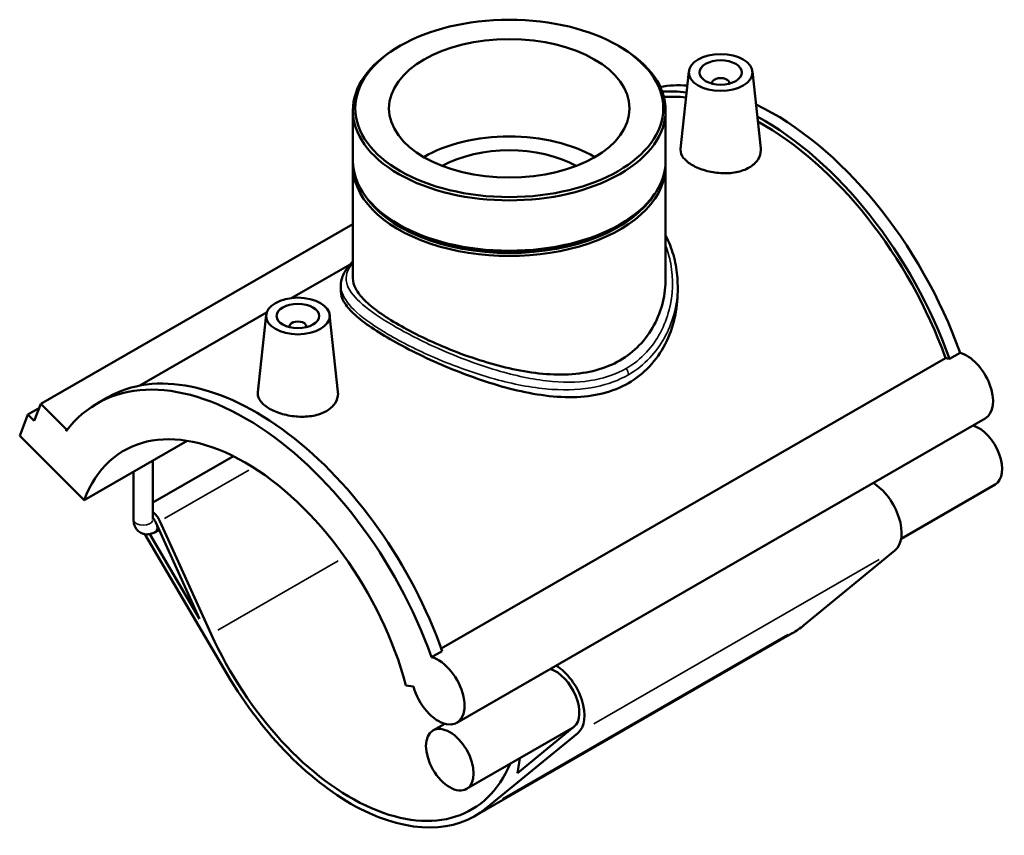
# Model space of a CAD drawing. Header units: inches. Extents: x -0.9 to 56.3, y -1.4 to 45.6.
# Tile 8 of 8: x 47.1 to 56.3, y 38 to 45.6. Entities that reach past the tile are written whole.
import ezdxf

# ---------------------------------------------------------------- set-up
doc = ezdxf.new("R2010")
doc.units = ezdxf.units.IN
doc.header["$MEASUREMENT"] = 0
doc.layers.add('Visible (ANSI)', color=7, linetype='Continuous', lineweight=50)
doc.layers.add('Visible Narrow (ANSI)', color=7, linetype='Continuous', lineweight=35)

msp = doc.modelspace()

# ---------------------------------------------------------------- linework, layer by layer
at = {"layer": 'Visible (ANSI)'}
for p, q in [((50.6701, 45.3568), (50.6542, 45.3476)), ((52.6967, 45.3568), (52.7125, 45.3476)), ((53.3488, 45.1208), (53.2719, 44.4035)), ((53.9382, 45.1208), (54.0148, 44.4061)), ((53.5647, 45.0137), (53.5647, 45.0064)), ((53.7222, 45.0137), (53.7222, 45.0064)), ((50.2335, 44.7595), (50.2335, 44.2924)), ((53.1332, 44.7595), (53.1332, 44.2924)), ((50.2335, 44.2441), (50.2335, 43.2028)), ((53.1332, 44.2441), (53.1332, 43.2028)), ((50.2335, 43.7039), (47.3404, 42.0379)), ((50.6682, 43.6962), (50.6542, 43.7043)), ((52.6986, 43.6962), (52.7125, 43.7043)), ((50.209, 43.3311), (49.6686, 43.0199)), ((50.122, 43.1333), (50.122, 43.0801)), ((53.2448, 43.1333), (53.2448, 43.0801)), ((49.4331, 42.8843), (48.2576, 42.2074)), ((49.4286, 42.8633), (49.3517, 42.146)), ((50.018, 42.8633), (50.0946, 42.1486)), ((49.6445, 42.7489), (49.6445, 42.7562)), ((49.802, 42.7489), (49.802, 42.7562)), ((51.0524, 39.7693), (55.7283, 42.462)), ((55.7647, 42.4556), (55.8627, 42.5121)), ((47.8613, 42.0414), (47.9593, 42.0978)), ((47.326, 42.0003), (47.2199, 41.9392)), ((47.2796, 41.8797), (47.3404, 42.0379)), ((47.3404, 42.0379), (47.5792, 41.7999)), ((47.1439, 41.7414), (47.2199, 41.9392)), ((47.2199, 41.9392), (47.2796, 41.8797)), ((56.0969, 41.9037), (51.1966, 39.0819)), ((47.7408, 41.1464), (47.1439, 41.7414)), ((47.5792, 41.7999), (47.5734, 41.7847)), ((47.5901, 41.8062), (47.5792, 41.7999)), ((47.7408, 41.1464), (48.6958, 41.6964)), ((49.126, 41.5528), (48.3787, 41.1225)), ((48.3787, 40.9646), (48.3787, 41.5137)), ((48.199, 40.9646), (48.199, 41.4103)), ((56.1883, 41.2901), (55.3165, 40.788)), ((48.4057, 40.9396), (48.8123, 40.0444)), ((48.919, 39.9045), (48.4446, 40.9491)), ((48.3056, 40.8296), (49.0721, 39.5254)), ((48.8123, 40.0444), (48.3503, 40.8306)), ((48.4369, 40.8709), (48.3988, 40.849)), ((55.2592, 40.6793), (54.4138, 39.9849)), ((54.3079, 39.9117), (51.3678, 38.2185)), ((50.9624, 39.6902), (51.0604, 39.7466)), ((50.7257, 39.4276), (50.7946, 39.4169)), ((51.0846, 39.0728), (50.9759, 39.0102)), ((52.2756, 39.0369), (51.288, 38.4682)), ((51.4736, 38.2918), (52.3191, 38.9862)), ((52.2824, 39.0425), (51.7611, 38.6143)), ((51.7611, 38.6143), (51.7826, 38.753))]:
    msp.add_line(p, q, dxfattribs=at)
for centre, major_axis, ratio in [((51.6834, 44.7777), (-1.4276, 0), 0.575862), ((51.6834, 44.7777), (1.1153, 0), 0.575862), ((53.6435, 45.1103), (-0.2953, 0), 0.575862), ((53.6435, 45.1103), (0.1969, 0), 0.575862), ((49.7233, 42.8528), (0.2953, 0), 0.575862), ((49.7233, 42.8528), (0.1969, 0), 0.575862), ((51.132, 38.7392), (-0.1561, 0.271), 0.578093)]:
    msp.add_ellipse(centre, major_axis=major_axis, ratio=ratio, dxfattribs=at)
for centre, major_axis, ratio, start_param, end_param in [((51.6834, 44.7595), (-1.4499, 0), 0.575862, 5.50164, 10.206324), ((53.6435, 45.0137), (-0.0787, 0), 0.575862, 2.972903, 6.451874), ((54.1335, 42.4808), (-1.3719, 2.3824), 0.578093, 5.923159, 6.070513), ((54.0355, 42.4244), (-1.3719, 2.3824), 0.578093, 5.872329, 6.000947), ((54.0355, 42.4244), (-1.345, 2.3357), 0.578093, 5.882997, 6.002583), ((54.1335, 42.4808), (-1.3719, 2.3824), 0.578093, 4.403461, 5.583375), ((54.0355, 42.4244), (1.3719, -2.3824), 0.578093, 1.261868, 2.385052), ((54.0355, 42.4244), (-1.345, 2.3357), 0.578093, 4.406283, 5.524549), ((51.6834, 43.8751), (1.1153, 0), 0.575862, 0.779143, 2.362449), ((51.6834, 43.8751), (0.8922, 0), 0.575862, 0.801261, 2.340332), ((51.6834, 44.2924), (1.4499, 0), 0.575862, 3.141593, 6.283185), ((51.6834, 44.2441), (-1.4499, 0), 0.575862, 6.254268, 9.453695), ((51.6834, 44.2602), (-1.4302, 0), 0.575862, 0.341681, 2.799911), ((51.6834, 44.2763), (-1.4302, 0), 0.575862, 0.781546, 2.360047), ((49.7233, 42.7562), (-0.0787, 0), 0.575862, 2.972903, 6.451874), ((55.8264, 42.1467), (-0.1724, 0.2994), 0.578093, 5.755193, 5.912933), ((55.9244, 42.2032), (0.1724, -0.2994), 0.578093, 0, 2.6136), ((49.2333, 39.659), (-1.3719, 2.3824), 0.578093, 4.403461, 6.523097), ((49.3313, 39.7154), (-1.3719, 2.3824), 0.578093, 4.403461, 6.283185), ((49.2333, 39.659), (-1.1209, 1.9464), 0.578093, 4.27799, 6.721451), ((56.0322, 41.5611), (0.1561, -0.271), 0.578093, 0, 2.579834), ((55.0522, 40.9967), (0.1897, -0.3294), 0.578093, 0.096056, 2.341012), ((48.3539, 40.9268), (-0.0785, 0.1362), 0.578093, 4.547066, 5.275437), ((48.3539, 40.9268), (0.0448, -0.0779), 0.578093, 1.405474, 1.958351), ((50.2133, 40.2233), (1.1209, -1.9464), 0.578093, 4.547066, 6.696116), ((53.1535, 41.9165), (1.1545, -2.0048), 0.578093, 0, 0.096056), ((51.0242, 39.3813), (0.1724, -0.2994), 0.578093, 4.27799, 8.896785), ((52.112, 39.3036), (0.1561, -0.271), 0.578093, 0.096056, 2.579834), ((52.112, 39.3036), (0.1897, -0.3294), 0.578093, 0.096056, 2.341012), ((50.2133, 40.2233), (1.1545, -2.0048), 0.578093, 4.727678, 6.379241)]:
    msp.add_ellipse(centre, major_axis=major_axis, ratio=ratio, start_param=start_param, end_param=end_param, dxfattribs=at)
for points, knots in [([(53.9075, 44.2289), (53.8744, 44.2098), (53.8324, 44.1945), (53.7405, 44.1769), (53.6907, 44.1745), (53.5973, 44.1801), (53.5475, 44.1884), (53.456, 44.2144), (53.4142, 44.232), (53.348, 44.2701), (53.3193, 44.2931), (53.2811, 44.3418), (53.2715, 44.3677), (53.2713, 44.3957), (53.2715, 44.3996), (53.2719, 44.4035)], [0, 0, 0, 0, 0.356854, 0.356854, 0.713708, 0.713708, 1.070055, 1.070055, 1.426401, 1.426401, 1.782747, 1.782747, 2.139093, 2.139093, 2.195835, 2.195835, 2.195835, 2.195835]), ([(54.0148, 44.4061), (54.0153, 44.4012), (54.0156, 44.3962), (54.0159, 44.3618), (54.0068, 44.3302), (53.9692, 44.2733), (53.9406, 44.248), (53.9075, 44.2289)], [4.9329503, 4.9329503, 4.9329503, 4.9329503, 4.9918938, 4.9918938, 5.348748, 5.348748, 5.7056023, 5.7056023, 5.7056023, 5.7056023]), ([(53.1332, 43.5994), (53.1485, 43.5701), (53.1622, 43.54), (53.1979, 43.4497), (53.2155, 43.3879), (53.239, 43.2618), (53.2448, 43.1976), (53.2448, 43.1333)], [32.249983, 32.249983, 32.249983, 32.249983, 32.553099, 32.553099, 33.14274, 33.14274, 33.732382, 33.732382, 33.732382, 33.732382]), ([(50.122, 43.1333), (50.122, 43.1624), (50.1276, 43.1913), (50.1494, 43.2495), (50.1667, 43.2785), (50.2018, 43.3236), (50.2168, 43.3404), (50.2335, 43.357)], [21.465895, 21.465895, 21.465895, 21.465895, 21.963154, 21.963154, 22.521521, 22.521521, 22.865183, 22.865183, 22.865183, 22.865183]), ([(53.1332, 43.2028), (53.1332, 43.1307), (53.1248, 43.0557), (53.0889, 42.9079), (53.0615, 42.8351), (52.9884, 42.6993), (52.9426, 42.6363), (52.8356, 42.526), (52.7745, 42.4788), (52.6427, 42.4029), (52.5686, 42.3722), (52.4085, 42.3288), (52.3225, 42.3159), (52.1441, 42.3068), (52.0515, 42.3106), (51.8661, 42.3309), (51.7732, 42.3475), (51.5939, 42.3882), (51.501, 42.4138), (51.3155, 42.4732), (51.2228, 42.5069), (51.0441, 42.5788), (50.958, 42.617), (50.7978, 42.6943), (50.7239, 42.7334), (50.5925, 42.809), (50.5314, 42.8477), (50.4244, 42.9243), (50.3785, 42.9621), (50.3052, 43.0353), (50.2778, 43.0708), (50.2419, 43.1389), (50.2335, 43.1716), (50.2335, 43.2028)], [8.502835, 8.502835, 8.502835, 8.502835, 9.212913, 9.212913, 9.92299, 9.92299, 10.633068, 10.633068, 11.343145, 11.343145, 12.053223, 12.053223, 12.7633, 12.7633, 13.473378, 13.473378, 14.183456, 14.183456, 14.891271, 14.891271, 15.599087, 15.599087, 16.306902, 16.306902, 17.014718, 17.014718, 17.722534, 17.722534, 18.430349, 18.430349, 19.138165, 19.138165, 19.845981, 19.845981, 19.845981, 19.845981]), ([(52.7875, 42.2302), (52.7159, 42.189), (52.6357, 42.1569), (52.4628, 42.1135), (52.37, 42.1023), (52.1781, 42.0986), (52.0787, 42.106), (51.8795, 42.1347), (51.7798, 42.1559), (51.5875, 42.2058), (51.4879, 42.2364), (51.2887, 42.3056), (51.189, 42.3443), (50.9965, 42.4257), (50.9035, 42.4684), (50.7305, 42.5539), (50.6505, 42.5967), (50.5082, 42.6786), (50.4421, 42.72), (50.3267, 42.8005), (50.2774, 42.8398), (50.1987, 42.9146), (50.1693, 42.9502), (50.131, 43.0178), (50.122, 43.0497), (50.122, 43.0801)], [0, 0, 0, 0, 0.770721, 0.770721, 1.541441, 1.541441, 2.312162, 2.312162, 3.082882, 3.082882, 3.849411, 3.849411, 4.615941, 4.615941, 5.38247, 5.38247, 6.148999, 6.148999, 6.915529, 6.915529, 7.682058, 7.682058, 8.448587, 8.448587, 9.215117, 9.215117, 9.215117, 9.215117]), ([(53.2448, 43.0801), (53.2448, 42.9995), (53.2357, 42.9157), (53.1973, 42.7502), (53.168, 42.6686), (53.0895, 42.5166), (53.0403, 42.4461), (52.9251, 42.3235), (52.859, 42.2714), (52.7875, 42.2302)], [21.513115, 21.513115, 21.513115, 21.513115, 22.283836, 22.283836, 23.054557, 23.054557, 23.825277, 23.825277, 24.595998, 24.595998, 24.595998, 24.595998]), ([(49.9873, 41.9714), (49.9542, 41.9523), (49.9122, 41.937), (49.8203, 41.9194), (49.7705, 41.917), (49.6771, 41.9226), (49.6273, 41.9309), (49.5358, 41.9569), (49.494, 41.9745), (49.4278, 42.0126), (49.3991, 42.0356), (49.3609, 42.0844), (49.3513, 42.1102), (49.3511, 42.1382), (49.3513, 42.1421), (49.3517, 42.146)], [2.852801, 2.852801, 2.852801, 2.852801, 3.209655, 3.209655, 3.56651, 3.56651, 3.922856, 3.922856, 4.279202, 4.279202, 4.635548, 4.635548, 4.991894, 4.991894, 5.048636, 5.048636, 5.048636, 5.048636]), ([(50.0946, 42.1486), (50.0951, 42.1437), (50.0954, 42.1387), (50.0957, 42.1043), (50.0866, 42.0727), (50.049, 42.0158), (50.0204, 41.9905), (49.9873, 41.9714)], [7.7857515, 7.7857515, 7.7857515, 7.7857515, 7.844695, 7.844695, 8.2015492, 8.2015492, 8.5584034, 8.5584034, 8.5584034, 8.5584034]), ([(48.199, 40.9646), (48.199, 40.9486), (48.2011, 40.9318), (48.212, 40.8993), (48.2203, 40.8835), (48.2419, 40.8589), (48.2536, 40.8495), (48.2786, 40.8361), (48.2917, 40.8319), (48.3185, 40.8275), (48.3322, 40.8278), (48.3603, 40.832), (48.3743, 40.8367), (48.391, 40.8447), (48.395, 40.8468), (48.3988, 40.849)], [1.570796, 1.570796, 1.570796, 1.570796, 1.884956, 1.884956, 2.165302, 2.165302, 2.376675, 2.376675, 2.573433, 2.573433, 2.788404, 2.788404, 3.055322, 3.055322, 3.141593, 3.141593, 3.141593, 3.141593])]:
    msp.add_open_spline(points, degree=3, knots=knots, dxfattribs=at)
at = {"layer": 'Visible Narrow (ANSI)'}
for p, q in [((49.2678, 41.4232), (48.4879, 40.9741)), ((50.0967, 40.5827), (48.981, 39.9402)), ((55.1122, 40.5947), (52.4661, 39.0709)), ((54.2668, 39.9003), (51.6206, 38.3765))]:
    msp.add_line(p, q, dxfattribs=at)
for centre, major_axis, ratio, start_param, end_param in [((52.7414, 42.3359), (-0.0335, 0.0579), 0.578327, 3.977616, 4.871305), ((48.2888, 40.9646), (0.0898, 0), 0.575862, 3.298672, 6.126106), ((48.3539, 40.9268), (0.0448, -0.0779), 0.578093, 0.070274, 1.3352)]:
    msp.add_ellipse(centre, major_axis=major_axis, ratio=ratio, start_param=start_param, end_param=end_param, dxfattribs=at)
for points, knots in [([(53.1332, 43.5078), (53.154, 43.4529), (53.1696, 43.396), (53.2058, 43.1964), (53.2008, 43.0486), (53.1282, 42.7636), (53.0579, 42.6269), (52.9015, 42.4586), (52.8381, 42.4078), (52.7672, 42.3668)], [32.632391, 32.632391, 32.632391, 32.632391, 33.199336, 33.199336, 34.589319, 34.589319, 36.029853, 36.029853, 36.799388, 36.799388, 36.799388, 36.799388]), ([(52.7672, 42.3668), (52.6809, 42.3169), (52.5837, 42.2818), (52.3555, 42.2371), (52.2218, 42.2335), (51.9274, 42.2592), (51.7652, 42.2929), (51.4063, 42.3952), (51.2093, 42.4698), (50.8733, 42.6194), (50.7306, 42.6922), (50.4916, 42.8318), (50.3943, 42.8985), (50.2515, 43.0218), (50.2052, 43.0787), (50.1586, 43.1974), (50.1691, 43.258), (50.2207, 43.3291), (50.2269, 43.3369), (50.2335, 43.3447)], [12.266463, 12.266463, 12.266463, 12.266463, 13.203877, 13.203877, 14.323297, 14.323297, 15.600851, 15.600851, 17.159123, 17.159123, 18.466403, 18.466403, 19.731196, 19.731196, 20.981982, 20.981982, 22.482377, 22.482377, 22.664961, 22.664961, 22.664961, 22.664961]), ([(50.122, 43.1333), (50.122, 43.1115), (50.1258, 43.0896), (50.1534, 43.0097), (50.1993, 42.9494), (50.343, 42.8204), (50.4417, 42.7515), (50.6853, 42.609), (50.8313, 42.5355), (51.176, 42.3865), (51.3787, 42.3132), (51.7489, 42.2151), (51.9164, 42.1838), (52.2213, 42.1632), (52.36, 42.1694), (52.5972, 42.2191), (52.6986, 42.2565), (52.7887, 42.3087)], [-21.465895, -21.465895, -21.465895, -21.465895, -20.981982, -20.981982, -19.731196, -19.731196, -18.466403, -18.466403, -17.159123, -17.159123, -15.600851, -15.600851, -14.323297, -14.323297, -13.203877, -13.203877, -12.266463, -12.266463, -12.266463, -12.266463]), ([(52.7887, 42.3087), (52.8628, 42.3514), (52.9292, 42.404), (53.0937, 42.5772), (53.1684, 42.7167), (53.2328, 42.9522), (53.2448, 43.0429), (53.2448, 43.1333)], [-36.799388, -36.799388, -36.799388, -36.799388, -36.029853, -36.029853, -34.589319, -34.589319, -33.732382, -33.732382, -33.732382, -33.732382])]:
    msp.add_open_spline(points, degree=3, knots=knots, dxfattribs=at)

doc.saveas('drawing.dxf')
